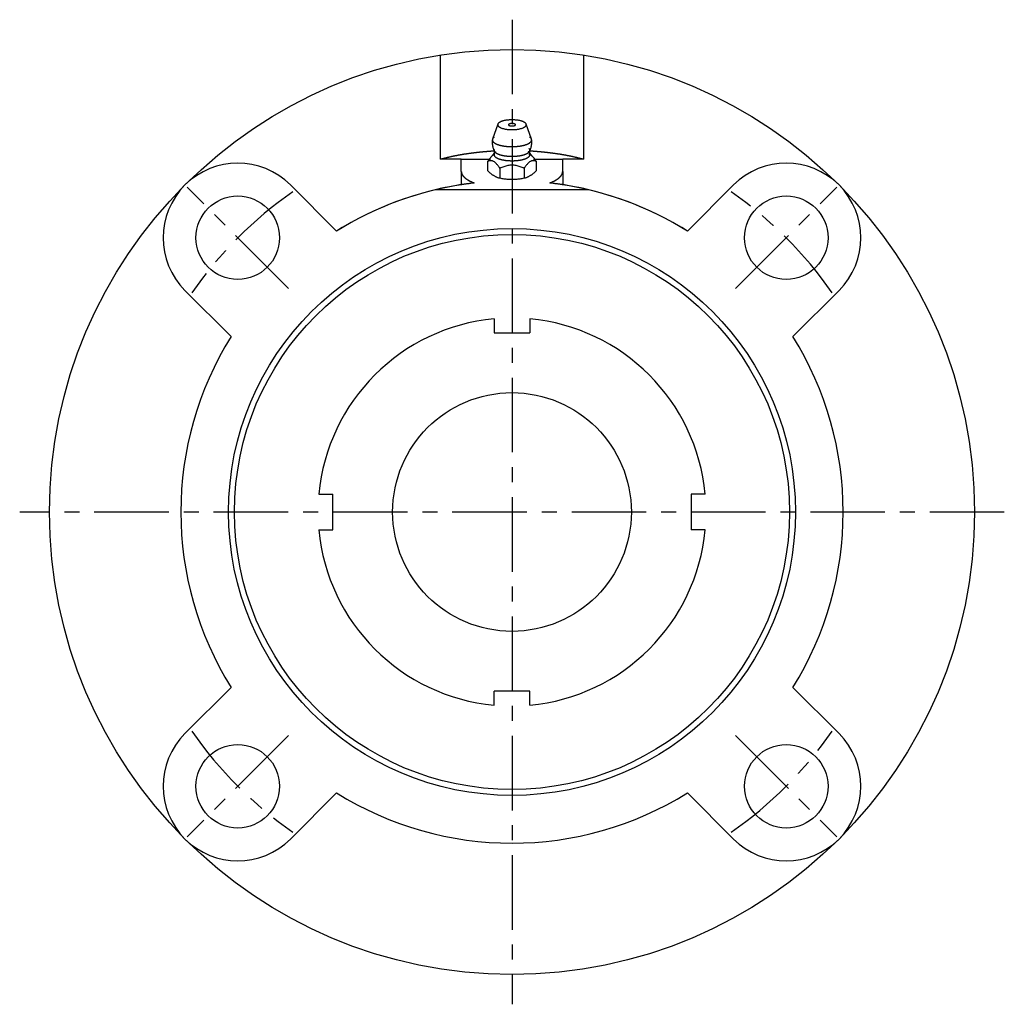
# Model space of a CAD drawing. Extents: x -82 to 169, y -82 to 169.
# Tile 1 of 3: x -82 to 82, y -82 to 82. Entities that reach past the tile are written whole.
import ezdxf

# ---------------------------------------------------------------- set-up
doc = ezdxf.new("R2010")
doc.units = 0
doc.header["$LTSCALE"] = 10
doc.linetypes.add('CENTER', pattern=[2, 1.25, -0.25, 0.25, -0.25])
doc.layers.get('0').update_dxf_attribs({"linetype": 'CONTINUOUS'})
doc.layers.add('CENTER', color=1, linetype='CENTER')

msp = doc.modelspace()

# ---------------------------------------------------------------- linework, layer by layer
for p, q in [((-12, 59.1), (-12, 76.57)), ((12, 76.57), (12, 59.1)), ((-2.38, 65), (-3.27, 62.49)), ((3.27, 62.49), (2.38, 65)), ((-8.5, 59.1), (-12, 59.1)), ((-8.5, 57.08), (-8.5, 59.1)), ((-8.5, 59.1), (-3.6, 59.1)), ((-4.04, 57.17), (-4.04, 58.79)), ((3.6, 59.1), (8.5, 59.1)), ((4.04, 58.79), (4.04, 57.17)), ((8.5, 57.08), (8.5, 59.1)), ((12, 59.1), (8.5, 59.1)), ((-8.5, 57.08), (-8.5, 54.85)), ((-2.02, 57.59), (-2.02, 55.98)), ((2.02, 57.59), (2.02, 55.98)), ((8.5, 57.08), (8.5, 54.85)), ((-37.12, 54.8), (-29.4, 47.07)), ((29.4, 47.07), (37.12, 54.8)), ((12.82, 54), (-12.82, 54)), ((-47.07, 29.4), (-54.8, 37.12)), ((54.8, 37.12), (47.07, 29.4)), ((-3, 32.36), (-3, 30)), ((3, 32.36), (3, 30)), ((-3, 30), (3, 30)), ((-32.36, 3), (-30, 3)), ((-30, -3), (-30, 3)), ((30, 3), (30, -3)), ((32.36, 3), (30, 3)), ((-32.36, -3), (-30, -3)), ((32.36, -3), (30, -3)), ((-54.8, -37.12), (-47.07, -29.4)), ((47.07, -29.4), (54.8, -37.12)), ((3, -30), (-3, -30)), ((-3, -32.36), (-3, -30)), ((3, -32.36), (3, -30)), ((-29.4, -47.07), (-37.12, -54.8)), ((37.12, -54.8), (29.4, -47.07))]:
    msp.add_line(p, q)
for points in [[(0.15, 65.09), (0.14, 65.09), (0.13, 65.09), (0.11, 65.09), (0.1, 65.1), (0.09, 65.1), (0.08, 65.1), (0.06, 65.1), (0.05, 65.1), (0.04, 65.1), (0.03, 65.1), (0.01, 65.1), (0, 65.1), (-0.01, 65.1), (-0.03, 65.1), (-0.04, 65.1), (-0.05, 65.1), (-0.06, 65.1), (-0.08, 65.1), (-0.09, 65.1), (-0.1, 65.1), (-0.11, 65.09), (-0.13, 65.09), (-0.14, 65.09), (-0.15, 65.09)], [(-3.29, 62.41), (-3.3, 62.32), (-3.31, 62.24), (-3.31, 62.16), (-3.32, 62.07), (-3.32, 61.99), (-3.32, 61.9), (-3.31, 61.82), (-3.31, 61.74), (-3.3, 61.65), (-3.29, 61.57), (-3.28, 61.49), (-3.27, 61.4), (-3.25, 61.32), (-3.23, 61.24), (-3.21, 61.16), (-3.19, 61.07), (-3.17, 60.99), (-3.14, 60.91), (-3.11, 60.84), (-3.08, 60.76), (-3.05, 60.68), (-3.02, 60.6), (-2.98, 60.53), (-2.94, 60.45)], [(2.94, 60.45), (2.98, 60.53), (3.02, 60.6), (3.05, 60.68), (3.08, 60.76), (3.11, 60.84), (3.14, 60.91), (3.17, 60.99), (3.19, 61.07), (3.21, 61.16), (3.23, 61.24), (3.25, 61.32), (3.27, 61.4), (3.28, 61.49), (3.29, 61.57), (3.3, 61.65), (3.31, 61.74), (3.31, 61.82), (3.32, 61.9), (3.32, 61.99), (3.32, 62.07), (3.31, 62.16), (3.31, 62.24), (3.3, 62.32), (3.29, 62.41)], [(-4.04, 58.79), (-3.99, 58.86), (-3.95, 58.92), (-3.9, 58.99), (-3.85, 59.05), (-3.81, 59.12), (-3.76, 59.18), (-3.71, 59.24), (-3.66, 59.3), (-3.62, 59.36), (-3.57, 59.42), (-3.52, 59.47), (-3.47, 59.53), (-3.43, 59.58), (-3.38, 59.63), (-3.33, 59.68), (-3.28, 59.72), (-3.24, 59.76), (-3.19, 59.8), (-3.14, 59.84), (-3.09, 59.87), (-3.05, 59.9), (-3, 59.93), (-2.95, 59.96), (-2.9, 59.98)], [(-3.38, 59.63), (-3.36, 59.65), (-3.34, 59.67), (-3.33, 59.69), (-3.31, 59.7), (-3.29, 59.72), (-3.27, 59.74), (-3.25, 59.76), (-3.24, 59.78), (-3.22, 59.81), (-3.2, 59.83), (-3.18, 59.85), (-3.16, 59.87), (-3.14, 59.89), (-3.13, 59.91), (-3.11, 59.94), (-3.09, 59.96), (-3.07, 59.98), (-3.05, 60), (-3.04, 60.03), (-3.02, 60.05), (-3, 60.08), (-2.98, 60.1), (-2.97, 60.12), (-2.95, 60.15)], [(-2.95, 60.14), (-2.95, 60.14), (-2.95, 60.15), (-2.94, 60.16), (-2.94, 60.16), (-2.94, 60.17), (-2.93, 60.19), (-2.93, 60.2), (-2.93, 60.21), (-2.92, 60.23), (-2.92, 60.24), (-2.92, 60.26), (-2.92, 60.28), (-2.92, 60.29), (-2.92, 60.31), (-2.92, 60.33), (-2.92, 60.35), (-2.92, 60.36), (-2.92, 60.38), (-2.93, 60.39), (-2.93, 60.41), (-2.93, 60.42), (-2.94, 60.43), (-2.94, 60.44), (-2.94, 60.45)], [(2.84, 60), (2.89, 59.98), (2.94, 59.96), (2.99, 59.94), (3.04, 59.91), (3.09, 59.87), (3.14, 59.84), (3.19, 59.8), (3.24, 59.76), (3.29, 59.71), (3.34, 59.67), (3.39, 59.62), (3.44, 59.56), (3.49, 59.51), (3.54, 59.45), (3.59, 59.39), (3.64, 59.33), (3.69, 59.27), (3.74, 59.2), (3.79, 59.14), (3.84, 59.07), (3.89, 59), (3.94, 58.93), (3.99, 58.86), (4.04, 58.79)], [(2.94, 60.45), (2.94, 60.44), (2.93, 60.43), (2.93, 60.42), (2.93, 60.41), (2.92, 60.39), (2.92, 60.38), (2.92, 60.36), (2.91, 60.35), (2.91, 60.33), (2.91, 60.31), (2.91, 60.29), (2.91, 60.27), (2.91, 60.25), (2.92, 60.24), (2.92, 60.22), (2.92, 60.21), (2.93, 60.19), (2.93, 60.18), (2.94, 60.17), (2.94, 60.16), (2.94, 60.16), (2.95, 60.15), (2.95, 60.14), (2.95, 60.14)], [(2.95, 60.15), (2.97, 60.12), (2.98, 60.1), (3, 60.08), (3.02, 60.05), (3.04, 60.03), (3.05, 60), (3.07, 59.98), (3.09, 59.96), (3.11, 59.94), (3.13, 59.91), (3.14, 59.89), (3.16, 59.87), (3.18, 59.85), (3.2, 59.83), (3.22, 59.81), (3.24, 59.78), (3.25, 59.76), (3.27, 59.74), (3.29, 59.72), (3.31, 59.7), (3.33, 59.69), (3.34, 59.67), (3.36, 59.65), (3.38, 59.63)], [(-2.02, 57.59), (-2.1, 57.71), (-2.19, 57.83), (-2.27, 57.94), (-2.35, 58.05), (-2.44, 58.16), (-2.52, 58.26), (-2.61, 58.35), (-2.69, 58.44), (-2.78, 58.52), (-2.86, 58.6), (-2.95, 58.66), (-3.03, 58.72), (-3.11, 58.76), (-3.2, 58.8), (-3.28, 58.82), (-3.37, 58.84), (-3.45, 58.86), (-3.54, 58.86), (-3.62, 58.86), (-3.71, 58.85), (-3.79, 58.84), (-3.87, 58.83), (-3.96, 58.81), (-4.04, 58.79)], [(2.02, 57.59), (1.85, 57.66), (1.69, 57.73), (1.52, 57.79), (1.35, 57.85), (1.18, 57.91), (1.02, 57.96), (0.85, 58.01), (0.68, 58.04), (0.51, 58.08), (0.34, 58.1), (0.17, 58.11), (0, 58.12), (-0.17, 58.11), (-0.34, 58.1), (-0.51, 58.08), (-0.68, 58.04), (-0.85, 58.01), (-1.02, 57.96), (-1.18, 57.91), (-1.35, 57.85), (-1.52, 57.79), (-1.69, 57.73), (-1.85, 57.66), (-2.02, 57.59)], [(4.04, 58.79), (3.96, 58.81), (3.87, 58.83), (3.79, 58.84), (3.71, 58.85), (3.62, 58.86), (3.54, 58.86), (3.45, 58.86), (3.37, 58.84), (3.28, 58.82), (3.2, 58.8), (3.11, 58.76), (3.03, 58.72), (2.95, 58.66), (2.86, 58.6), (2.78, 58.52), (2.69, 58.44), (2.61, 58.35), (2.52, 58.26), (2.44, 58.16), (2.35, 58.05), (2.27, 57.94), (2.19, 57.83), (2.1, 57.71), (2.02, 57.59)], [(-4.04, 57.17), (-3.96, 57.08), (-3.88, 57), (-3.79, 56.92), (-3.71, 56.84), (-3.62, 56.77), (-3.54, 56.71), (-3.45, 56.64), (-3.36, 56.58), (-3.28, 56.52), (-3.19, 56.47), (-3.11, 56.42), (-3.03, 56.37), (-2.95, 56.32), (-2.87, 56.28), (-2.78, 56.23), (-2.7, 56.19), (-2.61, 56.15), (-2.53, 56.11), (-2.44, 56.07), (-2.35, 56.04), (-2.27, 56.02), (-2.18, 56), (-2.1, 55.98), (-2.02, 55.98)], [(2.02, 55.98), (2.1, 55.98), (2.18, 56), (2.27, 56.02), (2.35, 56.04), (2.44, 56.07), (2.53, 56.11), (2.61, 56.15), (2.7, 56.19), (2.78, 56.23), (2.87, 56.28), (2.95, 56.32), (3.03, 56.37), (3.11, 56.42), (3.19, 56.47), (3.28, 56.52), (3.36, 56.58), (3.45, 56.64), (3.54, 56.71), (3.62, 56.77), (3.71, 56.84), (3.79, 56.92), (3.88, 57), (3.96, 57.08), (4.04, 57.17)], [(-6.32, 55.14), (-6.49, 55.12), (-6.65, 55.1), (-6.81, 55.08), (-6.96, 55.06), (-7.11, 55.04), (-7.25, 55.02), (-7.38, 55.01), (-7.51, 54.99), (-7.63, 54.97), (-7.74, 54.96), (-7.85, 54.94), (-7.94, 54.93), (-8.03, 54.92), (-8.11, 54.9), (-8.19, 54.89), (-8.25, 54.88), (-8.31, 54.87), (-8.36, 54.87), (-8.4, 54.86), (-8.44, 54.85), (-8.47, 54.85), (-8.48, 54.85), (-8.5, 54.85), (-8.5, 54.85)], [(-2.02, 55.98), (-1.86, 55.94), (-1.69, 55.9), (-1.52, 55.87), (-1.35, 55.85), (-1.18, 55.82), (-1.01, 55.81), (-0.84, 55.8), (-0.67, 55.79), (-0.5, 55.78), (-0.33, 55.77), (-0.16, 55.77), (0, 55.77), (0.16, 55.77), (0.33, 55.77), (0.5, 55.78), (0.67, 55.79), (0.84, 55.8), (1.01, 55.81), (1.18, 55.82), (1.35, 55.85), (1.52, 55.87), (1.69, 55.9), (1.86, 55.94), (2.02, 55.98)], [(8.5, 54.85), (8.5, 54.85), (8.48, 54.85), (8.47, 54.85), (8.44, 54.85), (8.4, 54.86), (8.36, 54.87), (8.31, 54.87), (8.25, 54.88), (8.19, 54.89), (8.11, 54.9), (8.03, 54.92), (7.94, 54.93), (7.85, 54.94), (7.74, 54.96), (7.63, 54.97), (7.51, 54.99), (7.38, 55.01), (7.25, 55.02), (7.11, 55.04), (6.96, 55.06), (6.81, 55.08), (6.65, 55.1), (6.49, 55.12), (6.32, 55.14)]]:
    msp.add_lwpolyline(points)
for points in [[(-2.4, 64.9, 0), (-2.4, 64.86, 0), (-2.39, 64.82, 0), (-2.37, 64.78, 0), (-2.35, 64.74, 0), (-2.33, 64.7, 0), (-2.3, 64.66, 0), (-2.26, 64.62, 0), (-2.22, 64.58, 0), (-2.17, 64.55, 0), (-2.12, 64.51, 0), (-2.06, 64.48, 0), (-2, 64.44, 0), (-1.93, 64.41, 0), (-1.86, 64.38, 0), (-1.78, 64.35, 0), (-1.7, 64.32, 0), (-1.61, 64.29, 0), (-1.52, 64.26, 0), (-1.43, 64.24, 0), (-1.33, 64.21, 0), (-1.23, 64.19, 0), (-1.13, 64.17, 0), (-1.03, 64.16, 0), (-0.92, 64.14, 0), (-0.81, 64.12, 0), (-0.7, 64.11, 0), (-0.58, 64.1, 0), (-0.47, 64.09, 0), (-0.35, 64.09, 0), (-0.24, 64.08, 0), (-0.12, 64.08, 0), (0, 64.08, 0), (0.12, 64.08, 0), (0.24, 64.08, 0), (0.35, 64.09, 0), (0.47, 64.09, 0), (0.58, 64.1, 0), (0.7, 64.11, 0), (0.81, 64.12, 0), (0.92, 64.14, 0), (1.03, 64.16, 0), (1.13, 64.17, 0), (1.23, 64.19, 0), (1.33, 64.21, 0), (1.43, 64.24, 0), (1.52, 64.26, 0), (1.61, 64.29, 0), (1.7, 64.32, 0), (1.78, 64.35, 0), (1.86, 64.38, 0), (1.93, 64.41, 0), (2, 64.44, 0), (2.06, 64.48, 0), (2.12, 64.51, 0), (2.17, 64.55, 0), (2.22, 64.58, 0), (2.26, 64.62, 0), (2.3, 64.66, 0), (2.33, 64.7, 0), (2.35, 64.74, 0), (2.37, 64.78, 0), (2.39, 64.82, 0), (2.4, 64.86, 0), (2.4, 64.9, 0), (2.4, 64.94, 0), (2.39, 64.98, 0), (2.37, 65.02, 0), (2.35, 65.06, 0), (2.33, 65.1, 0), (2.3, 65.14, 0), (2.26, 65.17, 0), (2.22, 65.21, 0), (2.17, 65.25, 0), (2.12, 65.28, 0), (2.06, 65.32, 0), (2, 65.35, 0), (1.93, 65.39, 0), (1.86, 65.42, 0), (1.78, 65.45, 0), (1.7, 65.48, 0), (1.61, 65.51, 0), (1.52, 65.53, 0), (1.43, 65.56, 0), (1.33, 65.58, 0), (1.23, 65.6, 0), (1.13, 65.62, 0), (1.03, 65.64, 0), (0.92, 65.66, 0), (0.81, 65.67, 0), (0.7, 65.68, 0), (0.58, 65.69, 0), (0.47, 65.7, 0), (0.35, 65.71, 0), (0.24, 65.71, 0), (0.12, 65.72, 0), (0, 65.72, 0), (-0.12, 65.72, 0), (-0.24, 65.71, 0), (-0.35, 65.71, 0), (-0.47, 65.7, 0), (-0.58, 65.69, 0), (-0.7, 65.68, 0), (-0.81, 65.67, 0), (-0.92, 65.66, 0), (-1.03, 65.64, 0), (-1.13, 65.62, 0), (-1.23, 65.6, 0), (-1.33, 65.58, 0), (-1.43, 65.56, 0), (-1.52, 65.53, 0), (-1.61, 65.51, 0), (-1.7, 65.48, 0), (-1.78, 65.45, 0), (-1.86, 65.42, 0), (-1.93, 65.39, 0), (-2, 65.35, 0), (-2.06, 65.32, 0), (-2.12, 65.28, 0), (-2.17, 65.25, 0), (-2.22, 65.21, 0), (-2.26, 65.17, 0), (-2.3, 65.14, 0), (-2.33, 65.1, 0), (-2.35, 65.06, 0), (-2.37, 65.02, 0), (-2.39, 64.98, 0), (-2.4, 64.94, 0), (-2.4, 64.9, 0)], [(-0.59, 64.9, 0), (-0.59, 64.89, 0), (-0.59, 64.88, 0), (-0.58, 64.87, 0), (-0.58, 64.86, 0), (-0.57, 64.85, 0), (-0.56, 64.84, 0), (-0.55, 64.83, 0), (-0.54, 64.82, 0), (-0.53, 64.81, 0), (-0.52, 64.8, 0), (-0.51, 64.79, 0), (-0.49, 64.79, 0), (-0.47, 64.78, 0), (-0.46, 64.77, 0), (-0.44, 64.76, 0), (-0.42, 64.75, 0), (-0.4, 64.75, 0), (-0.37, 64.74, 0), (-0.35, 64.74, 0), (-0.33, 64.73, 0), (-0.3, 64.72, 0), (-0.28, 64.72, 0), (-0.25, 64.71, 0), (-0.23, 64.71, 0), (-0.2, 64.71, 0), (-0.17, 64.7, 0), (-0.14, 64.7, 0), (-0.11, 64.7, 0), (-0.09, 64.7, 0), (-0.06, 64.7, 0), (-0.03, 64.7, 0), (0, 64.7, 0), (0.03, 64.7, 0), (0.06, 64.7, 0), (0.09, 64.7, 0), (0.11, 64.7, 0), (0.14, 64.7, 0), (0.17, 64.7, 0), (0.2, 64.71, 0), (0.23, 64.71, 0), (0.25, 64.71, 0), (0.28, 64.72, 0), (0.3, 64.72, 0), (0.33, 64.73, 0), (0.35, 64.74, 0), (0.37, 64.74, 0), (0.4, 64.75, 0), (0.42, 64.75, 0), (0.44, 64.76, 0), (0.46, 64.77, 0), (0.47, 64.78, 0), (0.49, 64.79, 0), (0.51, 64.79, 0), (0.52, 64.8, 0), (0.53, 64.81, 0), (0.54, 64.82, 0), (0.55, 64.83, 0), (0.56, 64.84, 0), (0.57, 64.85, 0), (0.58, 64.86, 0), (0.58, 64.87, 0), (0.59, 64.88, 0), (0.59, 64.89, 0), (0.59, 64.9, 0), (0.59, 64.91, 0), (0.59, 64.92, 0), (0.58, 64.93, 0), (0.58, 64.94, 0), (0.57, 64.95, 0), (0.56, 64.96, 0), (0.55, 64.97, 0), (0.54, 64.97, 0), (0.53, 64.98, 0), (0.52, 64.99, 0), (0.51, 65, 0), (0.49, 65.01, 0), (0.47, 65.02, 0), (0.46, 65.02, 0), (0.44, 65.03, 0), (0.42, 65.04, 0), (0.4, 65.05, 0), (0.37, 65.05, 0), (0.35, 65.06, 0), (0.33, 65.06, 0), (0.3, 65.07, 0), (0.28, 65.07, 0), (0.25, 65.08, 0), (0.23, 65.08, 0), (0.2, 65.09, 0), (0.17, 65.09, 0), (0.14, 65.09, 0), (0.11, 65.09, 0), (0.09, 65.1, 0), (0.06, 65.1, 0), (0.03, 65.1, 0), (0, 65.1, 0), (-0.03, 65.1, 0), (-0.06, 65.1, 0), (-0.09, 65.1, 0), (-0.11, 65.09, 0), (-0.14, 65.09, 0), (-0.17, 65.09, 0), (-0.2, 65.09, 0), (-0.23, 65.08, 0), (-0.25, 65.08, 0), (-0.28, 65.07, 0), (-0.3, 65.07, 0), (-0.33, 65.06, 0), (-0.35, 65.06, 0), (-0.37, 65.05, 0), (-0.4, 65.05, 0), (-0.42, 65.04, 0), (-0.44, 65.03, 0), (-0.46, 65.02, 0), (-0.47, 65.02, 0), (-0.49, 65.01, 0), (-0.51, 65, 0), (-0.52, 64.99, 0), (-0.53, 64.98, 0), (-0.54, 64.97, 0), (-0.55, 64.97, 0), (-0.56, 64.96, 0), (-0.57, 64.95, 0), (-0.58, 64.94, 0), (-0.58, 64.93, 0), (-0.59, 64.92, 0), (-0.59, 64.91, 0), (-0.59, 64.9, 0)], [(-2.99, 62.83, 0), (-3.01, 62.81, 0), (-3.03, 62.8, 0), (-3.05, 62.78, 0), (-3.07, 62.76, 0), (-3.09, 62.75, 0), (-3.11, 62.73, 0), (-3.13, 62.71, 0), (-3.14, 62.7, 0), (-3.16, 62.68, 0), (-3.17, 62.66, 0), (-3.18, 62.65, 0), (-3.2, 62.63, 0), (-3.21, 62.61, 0), (-3.22, 62.59, 0), (-3.23, 62.58, 0), (-3.24, 62.56, 0), (-3.25, 62.54, 0), (-3.26, 62.52, 0), (-3.27, 62.51, 0), (-3.27, 62.49, 0), (-3.28, 62.47, 0), (-3.28, 62.45, 0), (-3.29, 62.44, 0), (-3.29, 62.42, 0), (-3.29, 62.4, 0), (-3.29, 62.38, 0), (-3.29, 62.37, 0), (-3.29, 62.35, 0), (-3.29, 62.33, 0), (-3.29, 62.31, 0), (-3.29, 62.3, 0), (-3.29, 62.28, 0), (-3.28, 62.26, 0), (-3.28, 62.24, 0), (-3.27, 62.23, 0), (-3.27, 62.21, 0), (-3.26, 62.19, 0), (-3.25, 62.17, 0), (-3.24, 62.16, 0), (-3.23, 62.14, 0), (-3.22, 62.12, 0), (-3.21, 62.1, 0), (-3.2, 62.09, 0), (-3.19, 62.07, 0), (-3.17, 62.05, 0), (-3.16, 62.04, 0), (-3.14, 62.02, 0), (-3.13, 62, 0), (-3.11, 61.99, 0), (-3.09, 61.97, 0), (-3.08, 61.95, 0), (-3.06, 61.94, 0), (-3.04, 61.92, 0), (-3.02, 61.9, 0), (-3, 61.89, 0), (-2.97, 61.87, 0), (-2.95, 61.86, 0), (-2.93, 61.84, 0), (-2.9, 61.82, 0), (-2.88, 61.81, 0), (-2.85, 61.79, 0), (-2.83, 61.78, 0), (-2.8, 61.76, 0), (-2.77, 61.75, 0), (-2.75, 61.73, 0), (-2.72, 61.72, 0), (-2.69, 61.7, 0), (-2.66, 61.69, 0), (-2.63, 61.68, 0), (-2.6, 61.66, 0), (-2.56, 61.65, 0), (-2.53, 61.63, 0), (-2.5, 61.62, 0), (-2.46, 61.61, 0), (-2.43, 61.59, 0), (-2.39, 61.58, 0), (-2.36, 61.57, 0), (-2.32, 61.56, 0), (-2.28, 61.54, 0), (-2.25, 61.53, 0), (-2.21, 61.52, 0), (-2.17, 61.51, 0), (-2.13, 61.5, 0), (-2.09, 61.49, 0), (-2.05, 61.47, 0), (-2.01, 61.46, 0), (-1.97, 61.45, 0), (-1.93, 61.44, 0), (-1.89, 61.43, 0), (-1.84, 61.42, 0), (-1.8, 61.41, 0), (-1.76, 61.4, 0), (-1.71, 61.39, 0), (-1.67, 61.39, 0), (-1.63, 61.38, 0), (-1.58, 61.37, 0), (-1.54, 61.36, 0), (-1.49, 61.35, 0), (-1.44, 61.34, 0), (-1.4, 61.34, 0), (-1.35, 61.33, 0), (-1.3, 61.32, 0), (-1.26, 61.31, 0), (-1.21, 61.31, 0), (-1.16, 61.3, 0), (-1.11, 61.3, 0), (-1.06, 61.29, 0), (-1.01, 61.28, 0), (-0.96, 61.28, 0), (-0.92, 61.27, 0), (-0.87, 61.27, 0), (-0.82, 61.26, 0), (-0.77, 61.26, 0), (-0.72, 61.26, 0), (-0.67, 61.25, 0), (-0.61, 61.25, 0), (-0.56, 61.25, 0), (-0.51, 61.24, 0), (-0.46, 61.24, 0), (-0.41, 61.24, 0), (-0.36, 61.24, 0), (-0.31, 61.23, 0), (-0.26, 61.23, 0), (-0.21, 61.23, 0), (-0.15, 61.23, 0), (-0.1, 61.23, 0), (-0.05, 61.23, 0), (0, 61.23, 0)], [(0, 61.23, 0), (0.05, 61.23, 0), (0.11, 61.23, 0), (0.16, 61.23, 0), (0.21, 61.23, 0), (0.26, 61.23, 0), (0.32, 61.23, 0), (0.37, 61.24, 0), (0.42, 61.24, 0), (0.47, 61.24, 0), (0.53, 61.24, 0), (0.58, 61.25, 0), (0.63, 61.25, 0), (0.68, 61.25, 0), (0.73, 61.26, 0), (0.78, 61.26, 0), (0.83, 61.27, 0), (0.89, 61.27, 0), (0.94, 61.28, 0), (0.99, 61.28, 0), (1.04, 61.29, 0), (1.09, 61.29, 0), (1.14, 61.3, 0), (1.19, 61.3, 0), (1.23, 61.31, 0), (1.28, 61.32, 0), (1.33, 61.33, 0), (1.38, 61.33, 0), (1.43, 61.34, 0), (1.47, 61.35, 0), (1.52, 61.36, 0), (1.57, 61.37, 0), (1.61, 61.37, 0), (1.66, 61.38, 0), (1.71, 61.39, 0), (1.75, 61.4, 0), (1.79, 61.41, 0), (1.84, 61.42, 0), (1.88, 61.43, 0), (1.93, 61.44, 0), (1.97, 61.45, 0), (2.01, 61.46, 0), (2.05, 61.47, 0), (2.09, 61.49, 0), (2.13, 61.5, 0), (2.17, 61.51, 0), (2.21, 61.52, 0), (2.25, 61.53, 0), (2.29, 61.55, 0), (2.33, 61.56, 0), (2.36, 61.57, 0), (2.4, 61.58, 0), (2.44, 61.6, 0), (2.47, 61.61, 0), (2.51, 61.62, 0), (2.54, 61.64, 0), (2.57, 61.65, 0), (2.61, 61.67, 0), (2.64, 61.68, 0), (2.67, 61.7, 0), (2.7, 61.71, 0), (2.73, 61.73, 0), (2.76, 61.74, 0), (2.79, 61.76, 0), (2.81, 61.77, 0), (2.84, 61.79, 0), (2.87, 61.8, 0), (2.89, 61.82, 0), (2.92, 61.83, 0), (2.94, 61.85, 0), (2.97, 61.87, 0), (2.99, 61.88, 0), (3.01, 61.9, 0), (3.03, 61.91, 0), (3.05, 61.93, 0), (3.07, 61.95, 0), (3.09, 61.97, 0), (3.11, 61.98, 0), (3.12, 62, 0), (3.14, 62.02, 0), (3.16, 62.03, 0), (3.17, 62.05, 0), (3.19, 62.07, 0), (3.2, 62.09, 0), (3.21, 62.1, 0), (3.22, 62.12, 0), (3.23, 62.14, 0), (3.24, 62.16, 0), (3.25, 62.17, 0), (3.26, 62.19, 0), (3.27, 62.21, 0), (3.27, 62.23, 0), (3.28, 62.25, 0), (3.28, 62.26, 0), (3.29, 62.28, 0), (3.29, 62.3, 0), (3.29, 62.32, 0), (3.29, 62.34, 0), (3.29, 62.35, 0), (3.29, 62.37, 0), (3.29, 62.39, 0), (3.29, 62.41, 0), (3.29, 62.43, 0), (3.28, 62.44, 0), (3.28, 62.46, 0), (3.27, 62.48, 0), (3.27, 62.5, 0), (3.26, 62.52, 0), (3.25, 62.53, 0), (3.25, 62.55, 0), (3.24, 62.57, 0), (3.23, 62.59, 0), (3.21, 62.6, 0), (3.2, 62.62, 0), (3.19, 62.64, 0), (3.18, 62.66, 0), (3.16, 62.67, 0), (3.15, 62.69, 0), (3.13, 62.71, 0), (3.11, 62.73, 0), (3.1, 62.74, 0), (3.08, 62.76, 0), (3.06, 62.78, 0), (3.04, 62.79, 0), (3.02, 62.81, 0), (3, 62.83, 0), (2.97, 62.84, 0), (2.95, 62.86, 0), (2.93, 62.87, 0)], [(-2.91, 60.47, 0), (-2.99, 60.47, 0), (-3.06, 60.47, 0), (-3.14, 60.46, 0), (-3.22, 60.46, 0), (-3.29, 60.45, 0), (-3.37, 60.45, 0), (-3.45, 60.44, 0), (-3.52, 60.44, 0), (-3.6, 60.43, 0), (-3.68, 60.43, 0), (-3.75, 60.42, 0), (-3.83, 60.42, 0), (-3.91, 60.41, 0), (-3.98, 60.41, 0), (-4.06, 60.4, 0), (-4.13, 60.39, 0), (-4.21, 60.39, 0), (-4.29, 60.38, 0), (-4.36, 60.38, 0), (-4.44, 60.37, 0), (-4.51, 60.36, 0), (-4.59, 60.36, 0), (-4.67, 60.35, 0), (-4.74, 60.34, 0), (-4.82, 60.34, 0), (-4.89, 60.33, 0), (-4.97, 60.32, 0), (-5.04, 60.32, 0), (-5.12, 60.31, 0), (-5.19, 60.3, 0), (-5.27, 60.29, 0), (-5.34, 60.29, 0), (-5.42, 60.28, 0), (-5.49, 60.27, 0), (-5.57, 60.26, 0), (-5.64, 60.26, 0), (-5.72, 60.25, 0), (-5.79, 60.24, 0), (-5.87, 60.23, 0), (-5.94, 60.22, 0), (-6.01, 60.21, 0), (-6.09, 60.21, 0), (-6.16, 60.2, 0), (-6.24, 60.19, 0), (-6.31, 60.18, 0), (-6.38, 60.17, 0), (-6.46, 60.16, 0), (-6.53, 60.15, 0), (-6.6, 60.14, 0), (-6.68, 60.13, 0), (-6.75, 60.12, 0), (-6.82, 60.11, 0), (-6.9, 60.1, 0), (-6.97, 60.1, 0), (-7.04, 60.09, 0), (-7.12, 60.08, 0), (-7.19, 60.07, 0), (-7.26, 60.05, 0), (-7.33, 60.04, 0), (-7.41, 60.03, 0), (-7.48, 60.02, 0), (-7.55, 60.01, 0), (-7.62, 60, 0), (-7.69, 59.99, 0), (-7.77, 59.98, 0), (-7.84, 59.97, 0), (-7.91, 59.96, 0), (-7.98, 59.95, 0), (-8.05, 59.94, 0), (-8.12, 59.92, 0), (-8.19, 59.91, 0), (-8.26, 59.9, 0), (-8.33, 59.89, 0), (-8.41, 59.88, 0), (-8.48, 59.87, 0), (-8.55, 59.85, 0), (-8.62, 59.84, 0), (-8.69, 59.83, 0), (-8.76, 59.82, 0), (-8.83, 59.8, 0), (-8.9, 59.79, 0), (-8.97, 59.78, 0), (-9.04, 59.77, 0), (-9.1, 59.75, 0), (-9.17, 59.74, 0), (-9.24, 59.73, 0), (-9.31, 59.71, 0), (-9.38, 59.7, 0), (-9.45, 59.69, 0), (-9.52, 59.67, 0), (-9.59, 59.66, 0), (-9.65, 59.65, 0), (-9.72, 59.63, 0), (-9.79, 59.62, 0), (-9.86, 59.61, 0), (-9.93, 59.59, 0), (-9.99, 59.58, 0), (-10.06, 59.56, 0), (-10.13, 59.55, 0), (-10.19, 59.53, 0), (-10.26, 59.52, 0), (-10.33, 59.51, 0), (-10.39, 59.49, 0), (-10.46, 59.48, 0), (-10.53, 59.46, 0), (-10.59, 59.45, 0), (-10.66, 59.43, 0), (-10.72, 59.42, 0), (-10.79, 59.4, 0), (-10.86, 59.39, 0), (-10.92, 59.37, 0), (-10.99, 59.35, 0), (-11.05, 59.34, 0), (-11.12, 59.32, 0), (-11.18, 59.31, 0), (-11.24, 59.29, 0), (-11.31, 59.28, 0), (-11.37, 59.26, 0), (-11.44, 59.24, 0), (-11.5, 59.23, 0), (-11.56, 59.21, 0), (-11.63, 59.2, 0), (-11.69, 59.18, 0), (-11.75, 59.16, 0), (-11.82, 59.15, 0), (-11.88, 59.13, 0), (-11.94, 59.11, 0), (-12, 59.09, 0)], [(-2.76, 60.33, 0), (-2.78, 60.32, 0), (-2.8, 60.3, 0), (-2.82, 60.29, 0), (-2.83, 60.27, 0), (-2.85, 60.26, 0), (-2.87, 60.24, 0), (-2.88, 60.23, 0), (-2.9, 60.21, 0), (-2.91, 60.2, 0), (-2.92, 60.18, 0), (-2.93, 60.17, 0), (-2.95, 60.15, 0), (-2.96, 60.13, 0), (-2.97, 60.12, 0), (-2.98, 60.1, 0), (-2.99, 60.09, 0), (-2.99, 60.07, 0), (-3, 60.06, 0), (-3.01, 60.04, 0), (-3.01, 60.02, 0), (-3.02, 60.01, 0), (-3.02, 59.99, 0), (-3.03, 59.97, 0), (-3.03, 59.96, 0), (-3.03, 59.94, 0), (-3.03, 59.93, 0), (-3.03, 59.91, 0), (-3.03, 59.89, 0), (-3.03, 59.88, 0), (-3.03, 59.86, 0), (-3.03, 59.85, 0), (-3.02, 59.83, 0), (-3.02, 59.81, 0), (-3.02, 59.8, 0), (-3.01, 59.78, 0), (-3.01, 59.76, 0), (-3, 59.75, 0), (-2.99, 59.73, 0), (-2.98, 59.72, 0), (-2.97, 59.7, 0), (-2.96, 59.69, 0), (-2.95, 59.67, 0), (-2.94, 59.65, 0), (-2.93, 59.64, 0), (-2.92, 59.62, 0), (-2.91, 59.61, 0), (-2.89, 59.59, 0), (-2.88, 59.58, 0), (-2.86, 59.56, 0), (-2.85, 59.55, 0), (-2.83, 59.53, 0), (-2.81, 59.52, 0), (-2.79, 59.5, 0), (-2.77, 59.49, 0), (-2.75, 59.47, 0), (-2.73, 59.46, 0), (-2.71, 59.44, 0), (-2.69, 59.43, 0), (-2.67, 59.41, 0), (-2.65, 59.4, 0), (-2.62, 59.38, 0), (-2.6, 59.37, 0), (-2.58, 59.36, 0), (-2.55, 59.34, 0), (-2.52, 59.33, 0), (-2.5, 59.32, 0), (-2.47, 59.3, 0), (-2.44, 59.29, 0), (-2.41, 59.28, 0), (-2.39, 59.26, 0), (-2.36, 59.25, 0), (-2.33, 59.24, 0), (-2.29, 59.23, 0), (-2.26, 59.21, 0), (-2.23, 59.2, 0), (-2.2, 59.19, 0), (-2.17, 59.18, 0), (-2.13, 59.17, 0), (-2.1, 59.16, 0), (-2.07, 59.15, 0), (-2.03, 59.13, 0), (-1.99, 59.12, 0), (-1.96, 59.11, 0), (-1.92, 59.1, 0), (-1.89, 59.09, 0), (-1.85, 59.08, 0), (-1.81, 59.07, 0), (-1.77, 59.06, 0), (-1.73, 59.05, 0), (-1.69, 59.04, 0), (-1.66, 59.04, 0), (-1.62, 59.03, 0), (-1.58, 59.02, 0), (-1.53, 59.01, 0), (-1.49, 59, 0), (-1.45, 58.99, 0), (-1.41, 58.99, 0), (-1.37, 58.98, 0), (-1.33, 58.97, 0), (-1.28, 58.96, 0), (-1.24, 58.96, 0), (-1.2, 58.95, 0), (-1.15, 58.95, 0), (-1.11, 58.94, 0), (-1.07, 58.93, 0), (-1.02, 58.93, 0), (-0.98, 58.92, 0), (-0.93, 58.92, 0), (-0.89, 58.91, 0), (-0.84, 58.91, 0), (-0.8, 58.9, 0), (-0.75, 58.9, 0), (-0.7, 58.9, 0), (-0.66, 58.89, 0), (-0.61, 58.89, 0), (-0.56, 58.89, 0), (-0.52, 58.88, 0), (-0.47, 58.88, 0), (-0.42, 58.88, 0), (-0.38, 58.88, 0), (-0.33, 58.87, 0), (-0.28, 58.87, 0), (-0.24, 58.87, 0), (-0.19, 58.87, 0), (-0.14, 58.87, 0), (-0.09, 58.87, 0), (-0.05, 58.87, 0), (0, 58.87, 0)], [(-2.97, 60.74, 0), (-2.98, 60.73, 0), (-2.98, 60.72, 0), (-2.98, 60.7, 0), (-2.98, 60.69, 0), (-2.99, 60.68, 0), (-2.99, 60.66, 0), (-2.99, 60.65, 0), (-2.99, 60.64, 0), (-2.99, 60.62, 0), (-2.99, 60.61, 0), (-2.99, 60.6, 0), (-2.99, 60.58, 0), (-2.98, 60.57, 0), (-2.98, 60.56, 0), (-2.98, 60.54, 0), (-2.98, 60.53, 0), (-2.97, 60.52, 0), (-2.97, 60.5, 0), (-2.96, 60.49, 0), (-2.96, 60.48, 0), (-2.95, 60.46, 0), (-2.94, 60.45, 0), (-2.94, 60.44, 0), (-2.93, 60.42, 0), (-2.92, 60.41, 0), (-2.91, 60.4, 0), (-2.9, 60.38, 0), (-2.89, 60.37, 0), (-2.88, 60.36, 0), (-2.87, 60.35, 0), (-2.86, 60.33, 0), (-2.85, 60.32, 0), (-2.84, 60.31, 0), (-2.82, 60.29, 0), (-2.81, 60.28, 0), (-2.8, 60.27, 0), (-2.78, 60.26, 0), (-2.77, 60.24, 0), (-2.75, 60.23, 0), (-2.74, 60.22, 0), (-2.72, 60.21, 0), (-2.7, 60.2, 0), (-2.69, 60.18, 0), (-2.67, 60.17, 0), (-2.65, 60.16, 0), (-2.63, 60.15, 0), (-2.61, 60.14, 0), (-2.59, 60.12, 0), (-2.58, 60.11, 0), (-2.55, 60.1, 0), (-2.53, 60.09, 0), (-2.51, 60.08, 0), (-2.49, 60.07, 0), (-2.47, 60.06, 0), (-2.45, 60.04, 0), (-2.42, 60.03, 0), (-2.4, 60.02, 0), (-2.38, 60.01, 0), (-2.35, 60, 0), (-2.33, 59.99, 0), (-2.3, 59.98, 0), (-2.28, 59.97, 0), (-2.25, 59.96, 0), (-2.23, 59.95, 0), (-2.2, 59.94, 0), (-2.17, 59.93, 0), (-2.15, 59.92, 0), (-2.12, 59.91, 0), (-2.09, 59.9, 0), (-2.06, 59.89, 0), (-2.04, 59.88, 0), (-2.01, 59.87, 0), (-1.98, 59.86, 0), (-1.95, 59.86, 0), (-1.92, 59.85, 0), (-1.89, 59.84, 0), (-1.86, 59.83, 0), (-1.83, 59.82, 0), (-1.79, 59.81, 0), (-1.76, 59.81, 0), (-1.73, 59.8, 0), (-1.7, 59.79, 0), (-1.67, 59.78, 0), (-1.63, 59.78, 0), (-1.6, 59.77, 0), (-1.57, 59.76, 0), (-1.53, 59.75, 0), (-1.5, 59.75, 0), (-1.47, 59.74, 0), (-1.43, 59.73, 0), (-1.4, 59.73, 0), (-1.36, 59.72, 0), (-1.33, 59.72, 0), (-1.29, 59.71, 0), (-1.26, 59.7, 0), (-1.22, 59.7, 0), (-1.18, 59.69, 0), (-1.15, 59.69, 0), (-1.11, 59.68, 0), (-1.08, 59.68, 0), (-1.04, 59.67, 0), (-1, 59.67, 0), (-0.96, 59.66, 0), (-0.93, 59.66, 0), (-0.89, 59.66, 0), (-0.85, 59.65, 0), (-0.81, 59.65, 0), (-0.78, 59.64, 0), (-0.74, 59.64, 0), (-0.7, 59.64, 0), (-0.66, 59.63, 0), (-0.62, 59.63, 0), (-0.59, 59.63, 0), (-0.55, 59.63, 0), (-0.51, 59.62, 0), (-0.47, 59.62, 0), (-0.43, 59.62, 0), (-0.39, 59.62, 0), (-0.35, 59.62, 0), (-0.31, 59.61, 0), (-0.27, 59.61, 0), (-0.24, 59.61, 0), (-0.2, 59.61, 0), (-0.16, 59.61, 0), (-0.12, 59.61, 0), (-0.08, 59.61, 0), (-0.04, 59.61, 0), (0, 59.61, 0)], [(0, 59.61, 0), (0.04, 59.61, 0), (0.09, 59.61, 0), (0.13, 59.61, 0), (0.17, 59.61, 0), (0.21, 59.61, 0), (0.26, 59.61, 0), (0.3, 59.61, 0), (0.34, 59.62, 0), (0.38, 59.62, 0), (0.43, 59.62, 0), (0.47, 59.62, 0), (0.51, 59.62, 0), (0.55, 59.63, 0), (0.59, 59.63, 0), (0.64, 59.63, 0), (0.68, 59.64, 0), (0.72, 59.64, 0), (0.76, 59.64, 0), (0.8, 59.65, 0), (0.84, 59.65, 0), (0.88, 59.65, 0), (0.92, 59.66, 0), (0.96, 59.66, 0), (1, 59.67, 0), (1.04, 59.67, 0), (1.08, 59.68, 0), (1.12, 59.68, 0), (1.16, 59.69, 0), (1.2, 59.7, 0), (1.24, 59.7, 0), (1.28, 59.71, 0), (1.32, 59.71, 0), (1.36, 59.72, 0), (1.39, 59.73, 0), (1.43, 59.73, 0), (1.47, 59.74, 0), (1.51, 59.75, 0), (1.54, 59.76, 0), (1.58, 59.76, 0), (1.62, 59.77, 0), (1.65, 59.78, 0), (1.69, 59.79, 0), (1.72, 59.8, 0), (1.76, 59.8, 0), (1.79, 59.81, 0), (1.83, 59.82, 0), (1.86, 59.83, 0), (1.89, 59.84, 0), (1.93, 59.85, 0), (1.96, 59.86, 0), (1.99, 59.87, 0), (2.02, 59.88, 0), (2.05, 59.89, 0), (2.08, 59.9, 0), (2.11, 59.91, 0), (2.14, 59.92, 0), (2.17, 59.93, 0), (2.2, 59.94, 0), (2.23, 59.95, 0), (2.26, 59.96, 0), (2.29, 59.97, 0), (2.31, 59.98, 0), (2.34, 60, 0), (2.37, 60.01, 0), (2.39, 60.02, 0), (2.42, 60.03, 0), (2.44, 60.04, 0), (2.47, 60.05, 0), (2.49, 60.07, 0), (2.51, 60.08, 0), (2.54, 60.09, 0), (2.56, 60.1, 0), (2.58, 60.12, 0), (2.6, 60.13, 0), (2.62, 60.14, 0), (2.64, 60.15, 0), (2.66, 60.17, 0), (2.68, 60.18, 0), (2.7, 60.19, 0), (2.72, 60.21, 0), (2.74, 60.22, 0), (2.75, 60.23, 0), (2.77, 60.25, 0), (2.79, 60.26, 0), (2.8, 60.27, 0), (2.82, 60.29, 0), (2.83, 60.3, 0), (2.84, 60.32, 0), (2.86, 60.33, 0), (2.87, 60.34, 0), (2.88, 60.36, 0), (2.89, 60.37, 0), (2.9, 60.39, 0), (2.91, 60.4, 0), (2.92, 60.41, 0), (2.93, 60.43, 0), (2.94, 60.44, 0), (2.95, 60.46, 0), (2.95, 60.47, 0), (2.96, 60.49, 0), (2.97, 60.5, 0), (2.97, 60.51, 0), (2.97, 60.53, 0), (2.98, 60.54, 0), (2.98, 60.56, 0), (2.98, 60.57, 0), (2.99, 60.59, 0), (2.99, 60.6, 0), (2.99, 60.62, 0), (2.99, 60.63, 0), (2.99, 60.65, 0), (2.99, 60.66, 0), (2.99, 60.68, 0), (2.99, 60.69, 0), (2.98, 60.7, 0), (2.98, 60.72, 0), (2.98, 60.73, 0), (2.97, 60.75, 0), (2.97, 60.76, 0), (2.96, 60.78, 0), (2.95, 60.79, 0), (2.95, 60.81, 0), (2.94, 60.82, 0), (2.93, 60.83, 0), (2.92, 60.85, 0), (2.91, 60.86, 0), (2.9, 60.88, 0), (2.89, 60.89, 0)], [(0, 58.87, 0), (0.05, 58.87, 0), (0.1, 58.87, 0), (0.15, 58.87, 0), (0.19, 58.87, 0), (0.24, 58.87, 0), (0.29, 58.87, 0), (0.34, 58.87, 0), (0.39, 58.88, 0), (0.43, 58.88, 0), (0.48, 58.88, 0), (0.53, 58.88, 0), (0.58, 58.89, 0), (0.63, 58.89, 0), (0.67, 58.89, 0), (0.72, 58.9, 0), (0.77, 58.9, 0), (0.81, 58.91, 0), (0.86, 58.91, 0), (0.91, 58.91, 0), (0.95, 58.92, 0), (1, 58.93, 0), (1.04, 58.93, 0), (1.09, 58.94, 0), (1.14, 58.94, 0), (1.18, 58.95, 0), (1.22, 58.96, 0), (1.27, 58.96, 0), (1.31, 58.97, 0), (1.36, 58.98, 0), (1.4, 58.98, 0), (1.44, 58.99, 0), (1.48, 59, 0), (1.53, 59.01, 0), (1.57, 59.02, 0), (1.61, 59.03, 0), (1.65, 59.03, 0), (1.69, 59.04, 0), (1.73, 59.05, 0), (1.77, 59.06, 0), (1.81, 59.07, 0), (1.85, 59.08, 0), (1.89, 59.09, 0), (1.92, 59.1, 0), (1.96, 59.11, 0), (2, 59.12, 0), (2.03, 59.14, 0), (2.07, 59.15, 0), (2.11, 59.16, 0), (2.14, 59.17, 0), (2.17, 59.18, 0), (2.21, 59.19, 0), (2.24, 59.21, 0), (2.27, 59.22, 0), (2.3, 59.23, 0), (2.34, 59.24, 0), (2.37, 59.26, 0), (2.4, 59.27, 0), (2.43, 59.28, 0), (2.45, 59.3, 0), (2.48, 59.31, 0), (2.51, 59.32, 0), (2.54, 59.34, 0), (2.56, 59.35, 0), (2.59, 59.36, 0), (2.61, 59.38, 0), (2.64, 59.39, 0), (2.66, 59.41, 0), (2.68, 59.42, 0), (2.71, 59.44, 0), (2.73, 59.45, 0), (2.75, 59.47, 0), (2.77, 59.48, 0), (2.79, 59.5, 0), (2.81, 59.51, 0), (2.83, 59.53, 0), (2.84, 59.54, 0), (2.86, 59.56, 0), (2.87, 59.57, 0), (2.89, 59.59, 0), (2.9, 59.61, 0), (2.92, 59.62, 0), (2.93, 59.64, 0), (2.94, 59.65, 0), (2.95, 59.67, 0), (2.96, 59.69, 0), (2.97, 59.7, 0), (2.98, 59.72, 0), (2.99, 59.74, 0), (3, 59.75, 0), (3.01, 59.77, 0), (3.01, 59.78, 0), (3.02, 59.8, 0), (3.02, 59.82, 0), (3.03, 59.83, 0), (3.03, 59.85, 0), (3.03, 59.87, 0), (3.03, 59.88, 0), (3.03, 59.9, 0), (3.03, 59.92, 0), (3.03, 59.93, 0), (3.03, 59.95, 0), (3.03, 59.97, 0), (3.02, 59.98, 0), (3.02, 60, 0), (3.02, 60.02, 0), (3.01, 60.03, 0), (3, 60.05, 0), (3, 60.07, 0), (2.99, 60.08, 0), (2.98, 60.1, 0), (2.97, 60.11, 0), (2.96, 60.13, 0), (2.95, 60.15, 0), (2.94, 60.16, 0), (2.92, 60.18, 0), (2.91, 60.19, 0), (2.9, 60.21, 0), (2.88, 60.23, 0), (2.87, 60.24, 0), (2.85, 60.26, 0), (2.83, 60.27, 0), (2.82, 60.29, 0), (2.8, 60.3, 0), (2.78, 60.32, 0), (2.76, 60.33, 0), (2.74, 60.35, 0), (2.72, 60.36, 0), (2.7, 60.38, 0)], [(12, 59.09, 0), (11.94, 59.11, 0), (11.88, 59.13, 0), (11.82, 59.15, 0), (11.75, 59.16, 0), (11.69, 59.18, 0), (11.63, 59.2, 0), (11.56, 59.21, 0), (11.5, 59.23, 0), (11.44, 59.24, 0), (11.37, 59.26, 0), (11.31, 59.28, 0), (11.24, 59.29, 0), (11.18, 59.31, 0), (11.12, 59.32, 0), (11.05, 59.34, 0), (10.99, 59.35, 0), (10.92, 59.37, 0), (10.86, 59.39, 0), (10.79, 59.4, 0), (10.72, 59.42, 0), (10.66, 59.43, 0), (10.59, 59.45, 0), (10.53, 59.46, 0), (10.46, 59.48, 0), (10.39, 59.49, 0), (10.33, 59.51, 0), (10.26, 59.52, 0), (10.19, 59.53, 0), (10.13, 59.55, 0), (10.06, 59.56, 0), (9.99, 59.58, 0), (9.93, 59.59, 0), (9.86, 59.61, 0), (9.79, 59.62, 0), (9.72, 59.63, 0), (9.65, 59.65, 0), (9.59, 59.66, 0), (9.52, 59.67, 0), (9.45, 59.69, 0), (9.38, 59.7, 0), (9.31, 59.71, 0), (9.24, 59.73, 0), (9.17, 59.74, 0), (9.1, 59.75, 0), (9.04, 59.77, 0), (8.97, 59.78, 0), (8.9, 59.79, 0), (8.83, 59.8, 0), (8.76, 59.82, 0), (8.69, 59.83, 0), (8.62, 59.84, 0), (8.55, 59.85, 0), (8.48, 59.87, 0), (8.41, 59.88, 0), (8.33, 59.89, 0), (8.26, 59.9, 0), (8.19, 59.91, 0), (8.12, 59.92, 0), (8.05, 59.94, 0), (7.98, 59.95, 0), (7.91, 59.96, 0), (7.84, 59.97, 0), (7.77, 59.98, 0), (7.69, 59.99, 0), (7.62, 60, 0), (7.55, 60.01, 0), (7.48, 60.02, 0), (7.41, 60.03, 0), (7.33, 60.04, 0), (7.26, 60.05, 0), (7.19, 60.06, 0), (7.12, 60.08, 0), (7.04, 60.09, 0), (6.97, 60.1, 0), (6.9, 60.1, 0), (6.82, 60.11, 0), (6.75, 60.12, 0), (6.68, 60.13, 0), (6.6, 60.14, 0), (6.53, 60.15, 0), (6.46, 60.16, 0), (6.38, 60.17, 0), (6.31, 60.18, 0), (6.24, 60.19, 0), (6.16, 60.2, 0), (6.09, 60.21, 0), (6.01, 60.21, 0), (5.94, 60.22, 0), (5.87, 60.23, 0), (5.79, 60.24, 0), (5.72, 60.25, 0), (5.64, 60.26, 0), (5.57, 60.26, 0), (5.49, 60.27, 0), (5.42, 60.28, 0), (5.34, 60.29, 0), (5.27, 60.29, 0), (5.19, 60.3, 0), (5.12, 60.31, 0), (5.04, 60.32, 0), (4.97, 60.32, 0), (4.89, 60.33, 0), (4.82, 60.34, 0), (4.74, 60.34, 0), (4.67, 60.35, 0), (4.59, 60.36, 0), (4.51, 60.36, 0), (4.44, 60.37, 0), (4.36, 60.38, 0), (4.29, 60.38, 0), (4.21, 60.39, 0), (4.13, 60.39, 0), (4.06, 60.4, 0), (3.98, 60.41, 0), (3.91, 60.41, 0), (3.83, 60.42, 0), (3.75, 60.42, 0), (3.68, 60.43, 0), (3.6, 60.43, 0), (3.52, 60.44, 0), (3.45, 60.44, 0), (3.37, 60.45, 0), (3.29, 60.45, 0), (3.22, 60.46, 0), (3.14, 60.46, 0), (3.06, 60.47, 0), (2.99, 60.47, 0), (2.91, 60.47, 0)], [(-8.5, 57.08, 0), (-8.5, 57.07, 0), (-8.5, 57.05, 0), (-8.5, 57.03, 0), (-8.5, 57.02, 0), (-8.5, 57, 0), (-8.49, 56.98, 0), (-8.49, 56.97, 0), (-8.49, 56.95, 0), (-8.49, 56.93, 0), (-8.49, 56.92, 0), (-8.48, 56.9, 0), (-8.48, 56.88, 0), (-8.48, 56.87, 0), (-8.47, 56.85, 0), (-8.47, 56.83, 0), (-8.46, 56.82, 0), (-8.46, 56.8, 0), (-8.45, 56.78, 0), (-8.45, 56.77, 0), (-8.44, 56.75, 0), (-8.44, 56.73, 0), (-8.43, 56.72, 0), (-8.43, 56.7, 0), (-8.42, 56.68, 0), (-8.41, 56.67, 0), (-8.41, 56.65, 0), (-8.4, 56.64, 0), (-8.39, 56.62, 0), (-8.38, 56.6, 0), (-8.38, 56.59, 0), (-8.37, 56.57, 0), (-8.36, 56.55, 0), (-8.35, 56.54, 0), (-8.34, 56.52, 0), (-8.33, 56.5, 0), (-8.32, 56.49, 0), (-8.31, 56.47, 0), (-8.3, 56.46, 0), (-8.29, 56.44, 0), (-8.28, 56.42, 0), (-8.27, 56.41, 0), (-8.26, 56.39, 0), (-8.24, 56.37, 0), (-8.23, 56.36, 0), (-8.22, 56.34, 0), (-8.21, 56.33, 0), (-8.19, 56.31, 0), (-8.18, 56.29, 0), (-8.17, 56.28, 0), (-8.15, 56.26, 0), (-8.14, 56.25, 0), (-8.13, 56.23, 0), (-8.11, 56.21, 0), (-8.1, 56.2, 0), (-8.08, 56.18, 0), (-8.07, 56.17, 0), (-8.05, 56.15, 0), (-8.04, 56.14, 0), (-8.02, 56.12, 0), (-8, 56.1, 0), (-7.99, 56.09, 0), (-7.97, 56.07, 0), (-7.95, 56.06, 0), (-7.94, 56.04, 0), (-7.92, 56.03, 0), (-7.9, 56.01, 0), (-7.88, 56, 0), (-7.86, 55.98, 0), (-7.85, 55.96, 0), (-7.83, 55.95, 0), (-7.81, 55.93, 0), (-7.79, 55.92, 0), (-7.77, 55.9, 0), (-7.75, 55.89, 0), (-7.73, 55.87, 0), (-7.71, 55.86, 0), (-7.69, 55.84, 0), (-7.67, 55.83, 0), (-7.65, 55.81, 0), (-7.63, 55.8, 0), (-7.6, 55.78, 0), (-7.58, 55.77, 0), (-7.56, 55.75, 0), (-7.54, 55.74, 0), (-7.51, 55.72, 0), (-7.49, 55.71, 0), (-7.47, 55.69, 0), (-7.45, 55.68, 0), (-7.42, 55.67, 0), (-7.4, 55.65, 0), (-7.37, 55.64, 0), (-7.35, 55.62, 0), (-7.32, 55.61, 0), (-7.3, 55.59, 0), (-7.28, 55.58, 0), (-7.25, 55.56, 0), (-7.22, 55.55, 0), (-7.2, 55.54, 0), (-7.17, 55.52, 0), (-7.15, 55.51, 0), (-7.12, 55.49, 0), (-7.09, 55.48, 0), (-7.07, 55.47, 0), (-7.04, 55.45, 0), (-7.01, 55.44, 0), (-6.98, 55.43, 0), (-6.96, 55.41, 0), (-6.93, 55.4, 0), (-6.9, 55.38, 0), (-6.87, 55.37, 0), (-6.84, 55.36, 0), (-6.81, 55.34, 0), (-6.78, 55.33, 0), (-6.76, 55.32, 0), (-6.73, 55.3, 0), (-6.7, 55.29, 0), (-6.67, 55.28, 0), (-6.64, 55.27, 0), (-6.6, 55.25, 0), (-6.57, 55.24, 0), (-6.54, 55.23, 0), (-6.51, 55.21, 0), (-6.48, 55.2, 0), (-6.45, 55.19, 0), (-6.42, 55.18, 0), (-6.39, 55.16, 0), (-6.35, 55.15, 0), (-6.32, 55.14, 0)], [(6.32, 55.14, 0), (6.35, 55.15, 0), (6.39, 55.16, 0), (6.42, 55.18, 0), (6.45, 55.19, 0), (6.48, 55.2, 0), (6.51, 55.21, 0), (6.54, 55.23, 0), (6.57, 55.24, 0), (6.6, 55.25, 0), (6.64, 55.27, 0), (6.67, 55.28, 0), (6.7, 55.29, 0), (6.73, 55.3, 0), (6.76, 55.32, 0), (6.78, 55.33, 0), (6.81, 55.34, 0), (6.84, 55.36, 0), (6.87, 55.37, 0), (6.9, 55.38, 0), (6.93, 55.4, 0), (6.96, 55.41, 0), (6.98, 55.43, 0), (7.01, 55.44, 0), (7.04, 55.45, 0), (7.07, 55.47, 0), (7.09, 55.48, 0), (7.12, 55.49, 0), (7.15, 55.51, 0), (7.17, 55.52, 0), (7.2, 55.54, 0), (7.22, 55.55, 0), (7.25, 55.56, 0), (7.28, 55.58, 0), (7.3, 55.59, 0), (7.32, 55.61, 0), (7.35, 55.62, 0), (7.37, 55.64, 0), (7.4, 55.65, 0), (7.42, 55.67, 0), (7.45, 55.68, 0), (7.47, 55.69, 0), (7.49, 55.71, 0), (7.51, 55.72, 0), (7.54, 55.74, 0), (7.56, 55.75, 0), (7.58, 55.77, 0), (7.6, 55.78, 0), (7.63, 55.8, 0), (7.65, 55.81, 0), (7.67, 55.83, 0), (7.69, 55.84, 0), (7.71, 55.86, 0), (7.73, 55.87, 0), (7.75, 55.89, 0), (7.77, 55.9, 0), (7.79, 55.92, 0), (7.81, 55.93, 0), (7.83, 55.95, 0), (7.85, 55.96, 0), (7.86, 55.98, 0), (7.88, 56, 0), (7.9, 56.01, 0), (7.92, 56.03, 0), (7.94, 56.04, 0), (7.95, 56.06, 0), (7.97, 56.07, 0), (7.99, 56.09, 0), (8, 56.1, 0), (8.02, 56.12, 0), (8.04, 56.14, 0), (8.05, 56.15, 0), (8.07, 56.17, 0), (8.08, 56.18, 0), (8.1, 56.2, 0), (8.11, 56.21, 0), (8.13, 56.23, 0), (8.14, 56.25, 0), (8.15, 56.26, 0), (8.17, 56.28, 0), (8.18, 56.29, 0), (8.19, 56.31, 0), (8.21, 56.33, 0), (8.22, 56.34, 0), (8.23, 56.36, 0), (8.24, 56.37, 0), (8.26, 56.39, 0), (8.27, 56.41, 0), (8.28, 56.42, 0), (8.29, 56.44, 0), (8.3, 56.46, 0), (8.31, 56.47, 0), (8.32, 56.49, 0), (8.33, 56.5, 0), (8.34, 56.52, 0), (8.35, 56.54, 0), (8.36, 56.55, 0), (8.37, 56.57, 0), (8.38, 56.59, 0), (8.38, 56.6, 0), (8.39, 56.62, 0), (8.4, 56.64, 0), (8.41, 56.65, 0), (8.41, 56.67, 0), (8.42, 56.68, 0), (8.43, 56.7, 0), (8.43, 56.72, 0), (8.44, 56.73, 0), (8.44, 56.75, 0), (8.45, 56.77, 0), (8.45, 56.78, 0), (8.46, 56.8, 0), (8.46, 56.82, 0), (8.47, 56.83, 0), (8.47, 56.85, 0), (8.48, 56.87, 0), (8.48, 56.88, 0), (8.48, 56.9, 0), (8.49, 56.92, 0), (8.49, 56.93, 0), (8.49, 56.95, 0), (8.49, 56.97, 0), (8.49, 56.98, 0), (8.5, 57, 0), (8.5, 57.02, 0), (8.5, 57.03, 0), (8.5, 57.05, 0), (8.5, 57.07, 0), (8.5, 57.08, 0)]]:
    msp.add_polyline3d(points)
for centre, radius in [((0, 0), 77.5), ((-45.96, 45.96), 7), ((45.96, 45.96), 7), ((0, 0), 47.5), ((0, 0), 46.5), ((0, 0), 20), ((-45.96, -45.96), 7), ((45.96, -45.96), 7)]:
    msp.add_circle(centre, radius)
for centre, radius, start, end in [((-45.96, 45.96), 12.5, 45, 225), ((45.96, 45.96), 12.5, 315, 135), ((0, 0), 55.5, 98.8097, 121.9839), ((0, 0), 55.5, 96.5395, 103.3512), ((0, 0), 55.5, 76.6488, 83.4605), ((0, 0), 55.5, 58.0161, 81.1903), ((0, 0), 55.5, 103.3512, 121.9839), ((0, 0), 55.5, 58.0161, 76.6488), ((0, 0), 32.5, 95.2964, 174.7036), ((0, 0), 32.5, 5.2964, 84.7036), ((0, 0), 55.5, 148.0161, 211.9839), ((0, 0), 55.5, 328.0161, 31.9839), ((0, 0), 32.5, 185.2964, 264.7036), ((0, 0), 32.5, 275.2964, 354.7036), ((-45.96, -45.96), 12.5, 135, 315), ((45.96, -45.96), 12.5, 225, 45), ((0, 0), 55.5, 238.0161, 301.9839)]:
    msp.add_arc(centre, radius, start, end)
at = {"layer": 'CENTER'}
for p, q in [((0, 82.5), (0, -82.5)), ((-37.48, 37.48), (-54.45, 54.45)), ((37.48, 37.48), (54.45, 54.45)), ((82.5, 0), (-82.5, 0)), ((-37.48, -37.48), (-54.45, -54.45)), ((37.48, -37.48), (54.45, -54.45))]:
    msp.add_line(p, q, dxfattribs=at)
for start, end in [(124.4072, 145.5928), (34.4072, 55.5928), (214.4072, 235.5928), (304.4072, 325.5928)]:
    msp.add_arc((0, 0), 65, start, end, dxfattribs=at)

doc.saveas('drawing.dxf')
